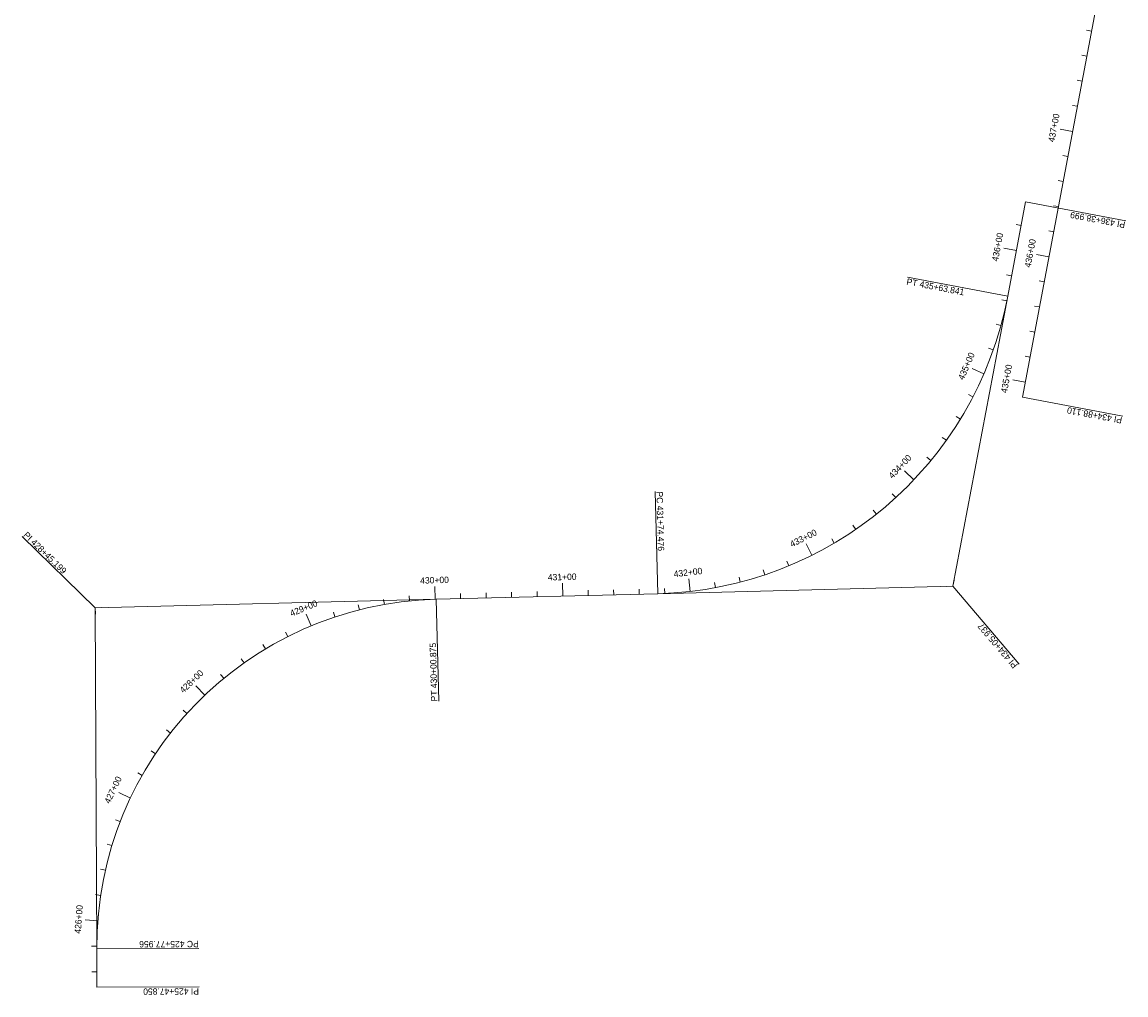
# Model space of a CAD drawing. Header units: feet. Extents: x 187748 to 191086, y 249974 to 259749.
# Tile 1 of 8: x 187748 to 188613, y 249974 to 250737. Entities that reach past the tile are written whole.
import ezdxf
from ezdxf.enums import TextEntityAlignment as Align

# ---------------------------------------------------------------- set-up
doc = ezdxf.new("R2010")
doc.units = ezdxf.units.FT
doc.header["$MEASUREMENT"] = 0
doc.layers.add('E_DTM_RandomShots', color=2, linetype='Continuous', lineweight=70)
doc.styles.add('Style-dot_font5', font='dot_font5.shx')

msp = doc.modelspace()

# ---------------------------------------------------------------- linework, layer by layer
at = {"layer": 'E_DTM_RandomShots', "color": 200, "linetype": 'Continuous', "lineweight": 0}
for p, q in [((188531.977, 250442.674), (188595.206458, 250777.420124)), ((188586.153456, 250729.492207), (188582.22296, 250730.234638)), ((188582.441344, 250709.83971), (188578.510848, 250710.582142)), ((188578.729228, 250690.187229), (188574.798732, 250690.929661)), ((188575.017115, 250670.534748), (188571.086615, 250671.277165)), ((188571.304999, 250650.882267), (188561.478757, 250652.738316)), ((188567.592883, 250631.229771), (188563.662387, 250631.972203)), ((188563.88077, 250611.57729), (188559.950272, 250612.319706)), ((188520.485364, 250521.914929), (188534.435, 250595.767002)), ((188534.435, 250595.767002), (188613.04497, 250580.918659)), ((188560.168656, 250591.924809), (188556.238158, 250592.667225)), ((188530.908683, 250577.097996), (188526.978184, 250577.840412)), ((188556.45654, 250572.272312), (188552.526044, 250573.014744)), ((188527.196599, 250557.4455), (188517.370353, 250559.301541)), ((188552.744426, 250552.619831), (188542.918183, 250554.475888)), ((188523.484515, 250537.793011), (188519.554016, 250538.535427)), ((188549.032311, 250532.96735), (188545.101814, 250533.709767)), ((188519.747148, 250518.145413), (188515.826957, 250518.940457)), ((188545.320196, 250513.314862), (188541.389699, 250514.057286)), ((188515.091206, 250498.699082), (188511.236024, 250499.765652)), ((188541.608082, 250493.662377), (188537.677584, 250494.404797)), ((188509.090098, 250479.624901), (188505.318707, 250480.957798)), ((188537.895967, 250474.009888), (188533.96547, 250474.752312)), ((188501.773062, 250461.015805), (188492.599997, 250464.997627)), ((188534.183852, 250454.357403), (188524.357609, 250456.21346)), ((188493.175742, 250442.962448), (188489.626559, 250444.807249)), ((188531.977, 250442.674), (188610.586947, 250427.825541)), ((188483.340029, 250425.552786), (188479.92818, 250427.640673)), ((188472.313838, 250408.871639), (188469.055941, 250411.192438)), ((188460.150889, 250393.000275), (188457.062815, 250395.542679)), ((188446.910434, 250378.016018), (188439.652438, 250384.895077)), ((188432.656993, 250363.991863), (188429.952807, 250366.939305)), ((188417.459986, 250350.996151), (188414.967997, 250354.125042)), ((188401.393473, 250339.092175), (188399.125804, 250342.38728)), ((187805.430796, 250277.691181), (187748.04188, 250333.427258)), ((188366.968837, 250318.785847), (188362.501323, 250327.732434)), ((188384.535701, 250328.337948), (188382.503428, 250331.783207)), ((188330.053126, 250303.468128), (188328.781565, 250307.260639)), ((188348.778437, 250310.482426), (188347.245417, 250314.176991)), ((188271.590403, 250290.469334), (188270.45222, 250300.404362)), ((188291.364863, 250293.437153), (188290.633494, 250297.369724)), ((188310.884135, 250297.777119), (188309.880229, 250301.649098)), ((188477.525206, 250294.475529), (188478.453227, 250299.388661)), ((188071.714885, 250284.339741), (188071.433146, 250294.335774)), ((188072.590037, 250284.362995), (188246.13621, 250288.69701)), ((188091.708598, 250284.840458), (188091.608744, 250288.839207)), ((188111.702372, 250285.339756), (188111.602519, 250289.33852)), ((188131.696147, 250285.83907), (188131.596293, 250289.837818)), ((188151.689921, 250286.338383), (188151.590037, 250290.337132)), ((188171.683665, 250286.837681), (188171.434031, 250296.834568)), ((188191.677439, 250287.336994), (188191.577586, 250291.335743)), ((188211.671214, 250287.836308), (188211.57133, 250291.835057)), ((188231.664958, 250288.335606), (188231.565104, 250292.33437)), ((188251.657054, 250288.888157), (188251.480113, 250292.884236)), ((188477.525206, 250294.475529), (188472.526763, 250294.350697)), ((188477.525206, 250294.475529), (188529.339806, 250233.522709)), ((188031.956309, 250280.291111), (188031.260722, 250284.230168)), ((188051.761363, 250283.044361), (188051.35612, 250287.023792)), ((187805.430796, 250277.691181), (187810.429209, 250277.815998)), ((187805.430796, 250277.691181), (187805.452037, 250272.691227)), ((187974.488169, 250263.470555), (187970.642894, 250272.701695)), ((187993.215647, 250270.477848), (187991.952098, 250274.27303)), ((188012.406077, 250276.094761), (188011.423838, 250279.972294)), ((187956.324168, 250255.110523), (187954.519786, 250258.680409)), ((187938.821238, 250245.442631), (187936.760264, 250248.870777)), ((187922.073375, 250234.518818), (187919.766795, 250237.786823)), ((187906.170542, 250222.39777), (187903.630809, 250225.488056)), ((187891.198069, 250209.144566), (187884.300059, 250216.384541)), ((187877.236521, 250194.830403), (187874.272593, 250197.516529)), ((187864.360789, 250179.532154), (187861.20814, 250181.994007)), ((187852.640025, 250163.33199), (187849.315562, 250165.556355)), ((187842.137217, 250146.316944), (187838.658763, 250148.291828)), ((187832.908763, 250128.578388), (187823.874339, 250132.865437)), ((187825.004283, 250110.211567), (187821.274607, 250111.657124)), ((187818.466136, 250091.315174), (187814.640635, 250092.483692)), ((187813.329478, 250071.990681), (187809.42866, 250072.875904)), ((187809.621958, 250052.341908), (187805.666758, 250052.939045)), ((187807.363414, 250032.474323), (187797.392649, 250033.239033)), ((187806.565989, 250012.494709), (187802.565989, 250012.507679)), ((187806.695018, 249980.34499), (187806.567027, 250010.451039)), ((187806.643321, 249992.494892), (187802.643382, 249992.477894)), ((187806.695018, 249980.34499), (187886.694285, 249980.685139))]:
    msp.add_line(p, q, dxfattribs=at)
at = {"layer": 'E_DTM_RandomShots', "color": 7, "linetype": 'Continuous', "lineweight": 0}
for p, q in [((188520.485364, 250521.914929), (188441.875399, 250536.763264)), ((188246.13621, 250288.69701), (188244.138987, 250368.67207)), ((188072.590037, 250284.362995), (188074.587291, 250204.387928)), ((187806.567027, 250010.451039), (187886.566294, 250010.791188))]:
    msp.add_line(p, q, dxfattribs=at)
at = {"layer": 'E_DTM_RandomShots', "color": 200, "linetype": 'Continuous', "lineweight": 0, "flags": 128}
for points in [[(188246.13621, 250288.69701), (188477.525206, 250294.475529), (188520.485364, 250521.914929)], [(187806.567027, 250010.451039), (187805.430796, 250277.691181), (188072.590037, 250284.362995)]]:
    msp.add_lwpolyline(points, dxfattribs=at)
at = {"layer": 'E_DTM_RandomShots', "color": 200, "linetype": 'Continuous', "lineweight": 0}
msp.add_arc((188238.984161, 250575.08661), 286.478891, 271.430558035, 349.303658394, dxfattribs=at)
at = {"layer": 'E_DTM_RandomShots', "color": 200, "linetype": 'Continuous', "lineweight": 0, "extrusion": (0, 0, -1)}
msp.add_arc((-188079.401489, 250011.611105), 272.836929, 359.756384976, 88.569426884, dxfattribs=at)

# ---------------------------------------------------------------- texts
at = {"layer": 'E_DTM_RandomShots', "color": 200, "linetype": 'Continuous', "lineweight": 0, "style": 'Style-dot_font5'}
for s, rotation, p in [('437+00', 79.30363901, (188559.022303, 250653.22234)), ('436+00', 79.30363901, (188514.910849, 250559.776303)), ('436+00', 79.30363901, (188540.461125, 250554.950497)), ('435+00', 66.535409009, (188490.30337, 250465.994621)), ('435+00', 79.30363901, (188521.899945, 250456.678668)), ('434+00', 46.535410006, (188437.831286, 250386.60968)), ('433+00', 26.535410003, (188361.372676, 250329.958988)), ('432+00', 6.535410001, (188270.148173, 250302.874943)), ('430+00', 1.614412, (188071.325633, 250296.821171)), ('431+00', 1.430562, (188171.343974, 250299.320149)), ('429+00', 22.614415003, (187969.642344, 250274.991368)), ('428+00', 43.614419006, (187882.525828, 250218.170429)), ('427+00', 64.614422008, (187821.5619, 250133.908039)), ('426+00', 85.614426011, (187794.849314, 250033.396198))]:
    msp.add_text(s, height=5, rotation=rotation, dxfattribs=at).set_placement(p, align=Align.CENTER)
for s, rotation, p in [('PI 436+38.999', 169.303639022, (188612.865351, 250579.949803)), ('PI 434+88.110', 169.303639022, (188610.408862, 250426.842337)), ('PI 428+45.199', 315.837081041, (187748.647288, 250334.131169)), ('PI 434+05.937', 130.367101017, (188528.578738, 250232.858082)), ('PI 425+47.850', 180.243600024, (187886.640635, 249979.63152))]:
    msp.add_text(s, height=5, rotation=rotation, dxfattribs=at).set_placement(p)
at = {"layer": 'E_DTM_RandomShots', "color": 7, "linetype": 'Continuous', "lineweight": 0, "style": 'Style-dot_font5'}
for s, rotation, p in [('PT 435+63.841', 349.303639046, (188440.752223, 250530.874714)), ('PC 431+74.476', 271.430562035, (188245.116465, 250368.689259)), ('PT 430+00.875', 91.430562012, (188073.552836, 250204.341175)), ('PC 425+77.956', 180.243600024, (187886.482371, 250016.741169))]:
    msp.add_text(s, height=5, rotation=rotation, dxfattribs=at).set_placement(p)

doc.saveas('drawing.dxf')
